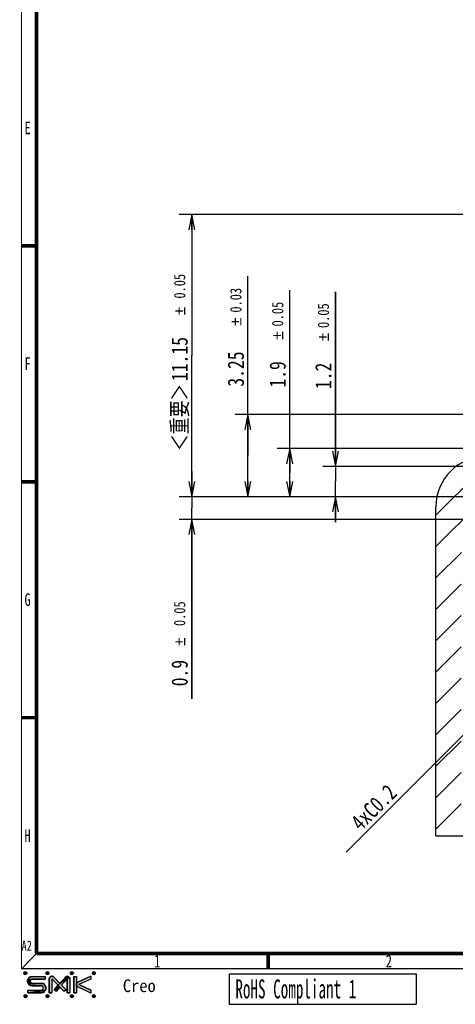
# Model space of a CAD drawing. Header units: millimetres. Extents: x 11 to 601, y 29 to 435.
# Tile 1 of 10: x 28 to 114, y 32 to 227. Entities that reach past the tile are written whole.
import ezdxf
from ezdxf.enums import TextEntityAlignment as Align

# ---------------------------------------------------------------- set-up
doc = ezdxf.new("R2010")
doc.units = ezdxf.units.MM
doc.header["$LTSCALE"] = 32.67
doc.layers.get('0').update_dxf_attribs({"linetype": 'CONTINUOUS'})
doc.styles.get("Standard").update_dxf_attribs({"font": 'txt', "width": 0.8})
doc.styles.add('TEXTSTYLE_14', font='gdt')
doc.styles.add('TEXTSTYLE_2', font='txt', dxfattribs={"width": 0.714})
doc.styles.add('TEXTSTYLE_21', font='txt', dxfattribs={"width": 0.5862})
doc.styles.add('TEXTSTYLE_4', font='txt', dxfattribs={"width": 0.75})
doc.styles.add('TEXTSTYLE_6', font='txt', dxfattribs={"width": 0.959143})
doc.dimstyles.new('DIMSTYLE_13', dxfattribs={"dimtxt": 3.2, "dimasz": 3, "dimexe": 2.5, "dimexo": 0.5, "dimgap": 0.8, "dimtad": 1, "dimdec": 3, "dimlfac": 0.2, "dimdsep": 46, "dimtxsty": 'STANDARD', "dimblk": 'OPEN', "dimblk1": 'OPEN', "dimblk2": 'OPEN', "dimcen": 0.09, "dimadec": 3, "dimazin": 2, "dimtol": 1, "dimtp": 0.03, "dimtm": 0.03, "dimtfac": 1, "dimtdec": 3, "dimtofl": 0, "dimtmove": 0, "dimatfit": 3, "dimldrblk": 'OPEN', "dimfxl": 1, "dimtolj": 1, "dimarcsym": 0})
doc.dimstyles.new('DIMSTYLE_8', dxfattribs={"dimtxt": 3.2, "dimasz": 3, "dimexe": 2.5, "dimexo": 0.5, "dimgap": 0.8, "dimtad": 1, "dimdec": 3, "dimlfac": 0.2, "dimdsep": 46, "dimtxsty": 'STANDARD', "dimblk": 'OPEN', "dimblk1": 'OPEN', "dimblk2": 'OPEN', "dimcen": 0.09, "dimadec": 3, "dimazin": 2, "dimtol": 1, "dimtp": 0.05, "dimtm": 0.05, "dimtfac": 1, "dimtdec": 3, "dimtofl": 0, "dimtmove": 0, "dimatfit": 3, "dimldrblk": 'OPEN', "dimfxl": 1, "dimtolj": 1, "dimarcsym": 0})
doc.dimstyles.get("Standard").update_dxf_attribs({"dimtxt": 3.2, "dimasz": 3, "dimexe": 2.5, "dimexo": 0.5, "dimtad": 1, "dimdec": 3, "dimdsep": 46, "dimtxsty": 'STANDARD', "dimblk": 'OPEN', "dimblk1": 'OPEN', "dimblk2": 'OPEN', "dimcen": 0.09, "dimadec": 3, "dimazin": 2, "dimtol": 1, "dimtp": 0.001, "dimtm": 0.001, "dimtfac": 1, "dimtdec": 3, "dimtofl": 0, "dimtmove": 0, "dimatfit": 3, "dimldrblk": 'OPEN', "dimfxl": 1, "dimtolj": 1, "dimarcsym": 0})

# ---------------------------------------------------------------- blocks, each defined once
blk = doc.blocks.new('SMK_LOGO2_BL0', base_point=(35.53, 35.85))
at = {"linetype": 'CONTINUOUS'}
for points in [[(29.04, 38.12), (29.04, 38.08), (29.03, 38.04), (29.01, 38), (28.99, 37.96), (28.97, 37.93), (28.94, 37.9), (28.9, 37.88), (28.86, 37.86), (28.82, 37.85), (28.78, 37.84), (28.74, 37.84), (28.7, 37.85), (28.66, 37.86), (28.62, 37.88), (28.59, 37.9), (28.56, 37.93), (28.53, 37.96), (28.51, 38), (28.49, 38.04), (28.48, 38.08), (28.48, 38.12), (28.48, 38.16), (28.49, 38.2), (28.51, 38.24), (28.53, 38.28), (28.56, 38.31), (28.59, 38.34), (28.62, 38.36), (28.66, 38.38), (28.7, 38.4), (28.74, 38.4), (28.78, 38.4), (28.82, 38.4), (28.86, 38.38), (28.9, 38.36), (28.94, 38.34), (28.97, 38.31), (28.99, 38.28), (29.01, 38.24), (29.03, 38.2), (29.04, 38.16)], [(30.02, 37.45), (30.14, 37.46), (32.69, 37.46), (32.69, 36.95), (30.14, 36.95), (30.08, 36.95), (29.29, 36.89), (29.34, 37), (29.41, 37.1), (29.49, 37.19), (29.58, 37.27), (29.68, 37.34), (29.79, 37.39), (29.9, 37.43)], [(33.45, 38.12), (33.45, 38.08), (33.44, 38.04), (33.43, 38), (33.4, 37.96), (33.38, 37.93), (33.35, 37.9), (33.31, 37.88), (33.27, 37.86), (33.23, 37.85), (33.19, 37.84), (33.15, 37.84), (33.11, 37.85), (33.07, 37.86), (33.03, 37.88), (33, 37.9), (32.97, 37.93), (32.94, 37.96), (32.92, 38), (32.9, 38.04), (32.9, 38.08), (32.89, 38.12), (32.9, 38.16), (32.9, 38.2), (32.92, 38.24), (32.94, 38.28), (32.97, 38.31), (33, 38.34), (33.03, 38.36), (33.07, 38.38), (33.11, 38.4), (33.15, 38.4), (33.19, 38.4), (33.23, 38.4), (33.27, 38.38), (33.31, 38.36), (33.35, 38.34), (33.38, 38.31), (33.4, 38.28), (33.43, 38.24), (33.44, 38.2), (33.45, 38.16)], [(34.04, 37.51), (34.1, 37.5), (34.16, 37.49), (34.22, 37.47), (34.28, 37.44), (34.33, 37.4), (34.38, 37.36), (35.6, 36.11), (35.26, 35.73), (34.01, 37), (34.01, 34.25), (33.5, 34.25), (33.5, 37), (33.51, 37.06), (33.52, 37.13), (33.54, 37.19), (33.57, 37.24), (33.6, 37.3), (33.64, 37.35), (33.69, 37.39), (33.74, 37.43), (33.79, 37.46), (33.85, 37.48), (33.91, 37.5), (33.98, 37.51)], [(37.58, 37.06), (37.58, 37), (37.58, 34.25), (37.07, 34.25), (37.07, 37), (35.96, 35.74), (36.83, 34.86), (36.46, 34.5), (35.62, 35.36), (35.26, 35.73), (35.6, 36.11), (37.46, 37.34), (37.49, 37.29), (37.53, 37.24), (37.55, 37.18), (37.57, 37.12)], [(37.07, 37.51), (37.14, 37.51), (37.2, 37.5), (37.26, 37.48), (37.31, 37.45), (37.36, 37.42), (37.41, 37.38), (37.46, 37.34), (35.6, 36.11), (36.69, 37.34), (36.74, 37.38), (36.78, 37.42), (36.84, 37.45), (36.89, 37.48), (36.95, 37.5), (37.01, 37.51)], [(37.93, 38.4), (37.97, 38.4), (38.01, 38.4), (38.05, 38.4), (38.09, 38.38), (38.13, 38.36), (38.17, 38.34), (38.2, 38.31), (38.22, 38.28), (38.24, 38.24), (38.26, 38.2), (38.27, 38.16), (38.27, 38.12), (38.27, 38.08), (38.26, 38.04), (38.24, 38), (38.22, 37.96), (38.2, 37.93), (38.17, 37.9), (38.13, 37.88), (38.09, 37.86), (38.05, 37.85), (38.01, 37.84), (37.97, 37.84), (37.93, 37.85), (37.89, 37.86), (37.85, 37.88), (37.82, 37.9), (37.79, 37.93), (37.76, 37.96), (37.74, 38), (37.72, 38.04), (37.71, 38.08), (37.71, 38.12), (37.71, 38.16), (37.72, 38.2), (37.74, 38.24), (37.76, 38.28), (37.79, 38.31), (37.82, 38.34), (37.85, 38.36), (37.89, 38.38)], [(38.88, 34.25), (38.37, 34.25), (38.37, 37.46), (38.88, 37.46), (38.88, 35.88)], [(38.88, 35.88), (38.89, 35.92), (38.89, 35.97), (38.9, 36.01), (38.92, 36.05), (38.93, 36.09), (38.95, 36.13), (38.98, 36.17), (39.01, 36.21), (39.04, 36.24), (39.07, 36.27), (39.1, 36.3), (39.14, 36.32), (39.18, 36.34), (41.74, 37.51), (41.74, 36.95), (39.39, 35.88), (41.74, 34.76), (41.74, 34.19), (39.18, 35.42), (39.14, 35.44), (39.1, 35.46), (39.06, 35.49), (39.03, 35.52), (39, 35.55), (38.98, 35.59), (38.95, 35.62), (38.93, 35.66), (38.91, 35.7), (38.9, 35.75), (38.89, 35.79), (38.89, 35.83)], [(42.27, 38.37), (42.31, 38.38), (42.35, 38.38), (42.38, 38.37), (42.42, 38.36), (42.45, 38.34), (42.49, 38.32), (42.51, 38.3), (42.54, 38.27), (42.56, 38.23), (42.57, 38.2), (42.58, 38.16), (42.58, 38.12), (42.58, 38.08), (42.57, 38.05), (42.56, 38.01), (42.54, 37.98), (42.51, 37.95), (42.49, 37.92), (42.45, 37.9), (42.42, 37.88), (42.38, 37.87), (42.35, 37.87), (42.31, 37.87), (42.27, 37.87), (42.23, 37.88), (42.2, 37.9), (42.17, 37.92), (42.14, 37.95), (42.12, 37.98), (42.1, 38.01), (42.08, 38.05), (42.07, 38.08), (42.07, 38.12), (42.07, 38.16), (42.08, 38.2), (42.1, 38.23), (42.12, 38.27), (42.14, 38.3), (42.17, 38.32), (42.2, 38.34), (42.23, 38.36)], [(29.76, 36.7), (29.74, 36.65), (29.22, 36.54), (29.23, 36.66), (29.78, 36.75)], [(29.73, 36.59), (29.73, 36.54), (29.23, 36.42), (29.22, 36.54), (29.74, 36.65)], [(29.81, 36.79), (29.78, 36.75), (29.23, 36.66), (29.25, 36.78), (29.89, 36.86), (29.85, 36.83)], [(29.74, 36.44), (29.76, 36.38), (29.25, 36.3), (29.23, 36.42), (29.73, 36.54), (29.73, 36.49)], [(29.93, 36.89), (29.89, 36.86), (29.25, 36.78), (29.29, 36.89), (30.08, 36.95), (30.03, 36.94), (29.98, 36.92)], [(29.78, 36.34), (29.81, 36.29), (29.29, 36.19), (29.25, 36.3), (29.76, 36.38)], [(32.37, 36.01), (32.47, 35.94), (32.56, 35.86), (32.65, 35.76), (32.71, 35.66), (32.77, 35.55), (32.81, 35.43), (32.83, 35.31), (32.84, 35.19), (32.83, 35.07), (32.81, 34.95), (32.77, 34.83), (32.71, 34.72), (29.27, 34.25), (29.27, 34.77), (31.9, 34.77), (31.95, 34.78), (32.01, 34.79), (32.06, 34.8), (32.11, 34.83), (32.16, 34.86), (32.2, 34.9), (32.24, 34.94), (32.27, 34.98), (32.29, 35.03), (32.31, 35.09), (32.32, 35.14), (32.32, 35.2), (32.32, 35.25), (32.31, 35.31), (32.29, 35.36), (32.27, 35.41), (32.24, 35.46), (32.2, 35.5), (32.16, 35.54), (32.11, 35.57), (32.06, 35.59), (32.01, 35.61), (31.95, 35.62), (31.9, 35.62), (30.14, 35.62), (30.02, 35.63), (29.9, 35.65), (29.79, 35.69), (29.68, 35.75), (29.58, 35.81), (29.49, 35.89), (29.41, 35.98), (32.26, 36.06)], [(29.89, 36.22), (29.93, 36.19), (29.34, 36.08), (29.29, 36.19), (29.81, 36.29), (29.85, 36.25)], [(32.14, 36.1), (32.26, 36.06), (29.41, 35.98), (29.34, 36.08), (29.93, 36.19), (29.98, 36.16), (30.03, 36.15), (30.08, 36.14), (30.14, 36.13), (31.9, 36.13), (32.02, 36.12)], [(29.09, 33.58), (29.09, 33.54), (29.08, 33.5), (29.06, 33.46), (29.04, 33.42), (29.02, 33.39), (28.99, 33.36), (28.95, 33.34), (28.91, 33.32), (28.87, 33.31), (28.83, 33.3), (28.79, 33.3), (28.75, 33.31), (28.71, 33.32), (28.67, 33.34), (28.64, 33.36), (28.61, 33.39), (28.58, 33.42), (28.56, 33.46), (28.54, 33.5), (28.53, 33.54), (28.53, 33.58), (28.53, 33.62), (28.54, 33.67), (28.56, 33.7), (28.58, 33.74), (28.61, 33.77), (28.64, 33.8), (28.67, 33.83), (28.71, 33.84), (28.75, 33.86), (28.79, 33.86), (28.83, 33.86), (28.87, 33.86), (28.91, 33.84), (28.95, 33.83), (28.99, 33.8), (29.02, 33.77), (29.04, 33.74), (29.06, 33.7), (29.08, 33.67), (29.09, 33.62)], [(32.02, 34.25), (31.9, 34.25), (29.27, 34.25), (32.71, 34.72), (32.65, 34.62), (32.56, 34.52), (32.47, 34.44), (32.37, 34.37), (32.26, 34.32), (32.14, 34.28)], [(33.11, 33.86), (33.15, 33.86), (33.19, 33.86), (33.23, 33.86), (33.27, 33.84), (33.31, 33.83), (33.35, 33.8), (33.38, 33.77), (33.4, 33.74), (33.43, 33.7), (33.44, 33.67), (33.45, 33.62), (33.45, 33.58), (33.45, 33.54), (33.44, 33.5), (33.43, 33.46), (33.4, 33.42), (33.38, 33.39), (33.35, 33.36), (33.31, 33.34), (33.27, 33.32), (33.23, 33.31), (33.19, 33.3), (33.15, 33.3), (33.11, 33.31), (33.07, 33.32), (33.03, 33.34), (33, 33.36), (32.97, 33.39), (32.94, 33.42), (32.92, 33.46), (32.9, 33.5), (32.9, 33.54), (32.89, 33.58), (32.9, 33.62), (32.9, 33.67), (32.92, 33.7), (32.94, 33.74), (32.97, 33.77), (33, 33.8), (33.03, 33.83), (33.07, 33.84)], [(37.93, 33.86), (37.97, 33.86), (38.01, 33.86), (38.05, 33.86), (38.09, 33.84), (38.13, 33.83), (38.17, 33.8), (38.2, 33.77), (38.22, 33.74), (38.24, 33.7), (38.26, 33.67), (38.27, 33.62), (38.27, 33.58), (38.27, 33.54), (38.26, 33.5), (38.24, 33.46), (38.22, 33.42), (38.2, 33.39), (38.17, 33.36), (38.13, 33.34), (38.09, 33.32), (38.05, 33.31), (38.01, 33.3), (37.97, 33.3), (37.93, 33.31), (37.89, 33.32), (37.85, 33.34), (37.82, 33.36), (37.79, 33.39), (37.76, 33.42), (37.74, 33.46), (37.72, 33.5), (37.71, 33.54), (37.71, 33.58), (37.71, 33.62), (37.72, 33.67), (37.74, 33.7), (37.76, 33.74), (37.79, 33.77), (37.82, 33.8), (37.85, 33.83), (37.89, 33.84)], [(42.27, 33.83), (42.31, 33.84), (42.35, 33.84), (42.38, 33.83), (42.42, 33.82), (42.45, 33.8), (42.49, 33.78), (42.51, 33.76), (42.54, 33.73), (42.56, 33.69), (42.57, 33.66), (42.58, 33.62), (42.58, 33.58), (42.58, 33.54), (42.57, 33.51), (42.56, 33.47), (42.54, 33.44), (42.51, 33.41), (42.49, 33.38), (42.45, 33.36), (42.42, 33.35), (42.38, 33.33), (42.35, 33.33), (42.31, 33.33), (42.27, 33.33), (42.23, 33.35), (42.2, 33.36), (42.17, 33.38), (42.14, 33.41), (42.12, 33.44), (42.1, 33.47), (42.08, 33.51), (42.07, 33.54), (42.07, 33.58), (42.07, 33.62), (42.08, 33.66), (42.1, 33.69), (42.12, 33.73), (42.14, 33.76), (42.17, 33.78), (42.2, 33.8), (42.23, 33.82)]]:
    blk.add_hatch(color=7, dxfattribs=at).paths.add_polyline_path(points)
at = {"color": 7, "linetype": 'CONTINUOUS'}
for p, q in [((30.14, 37.46), (32.69, 37.46)), ((32.69, 37.46), (32.69, 36.95)), ((33.5, 37), (33.5, 34.25)), ((34.01, 37), (34.01, 34.25)), ((35.26, 35.73), (34.01, 37)), ((34.38, 37.36), (35.6, 36.11)), ((35.6, 36.11), (36.69, 37.34)), ((35.96, 35.74), (37.07, 37)), ((37.07, 37), (37.07, 34.25)), ((37.58, 37), (37.58, 34.25)), ((38.37, 37.46), (38.37, 34.25)), ((38.37, 37.46), (38.88, 37.46)), ((38.88, 37.46), (38.88, 35.88)), ((41.74, 37.51), (39.18, 36.34)), ((41.74, 37.51), (41.74, 36.95)), ((30.14, 36.95), (32.69, 36.95)), ((30.14, 36.13), (31.9, 36.13)), ((30.14, 35.62), (31.9, 35.62)), ((34.49, 34.86), (35.26, 35.73)), ((35.62, 35.36), (34.85, 34.5)), ((35.62, 35.36), (36.46, 34.5)), ((36.83, 34.86), (35.96, 35.74)), ((38.88, 35.88), (38.88, 34.25)), ((41.74, 34.19), (39.18, 35.42)), ((41.74, 36.95), (39.39, 35.88)), ((41.74, 34.76), (39.39, 35.88)), ((29.27, 34.77), (31.9, 34.77)), ((29.27, 34.77), (29.27, 34.25)), ((29.27, 34.25), (31.9, 34.25)), ((33.5, 34.25), (34.01, 34.25)), ((34.85, 34.5), (34.49, 34.86)), ((36.83, 34.86), (36.46, 34.5)), ((37.07, 34.25), (37.58, 34.25)), ((38.37, 34.25), (38.88, 34.25)), ((41.74, 34.76), (41.74, 34.19))]:
    blk.add_line(p, q, dxfattribs=at)
for points in [[(29.04, 38.12), (29.04, 38.08), (29.03, 38.04), (29.01, 38), (28.99, 37.96), (28.97, 37.93), (28.94, 37.9), (28.9, 37.88), (28.86, 37.86), (28.82, 37.85), (28.78, 37.84), (28.74, 37.84), (28.7, 37.85), (28.66, 37.86), (28.62, 37.88), (28.59, 37.9), (28.56, 37.93), (28.53, 37.96), (28.51, 38), (28.49, 38.04), (28.48, 38.08), (28.48, 38.12), (28.48, 38.16), (28.49, 38.2), (28.51, 38.24), (28.53, 38.28), (28.56, 38.31), (28.59, 38.34), (28.62, 38.36), (28.66, 38.38), (28.7, 38.4), (28.74, 38.4), (28.78, 38.4), (28.82, 38.4), (28.86, 38.38), (28.9, 38.36), (28.94, 38.34), (28.97, 38.31), (28.99, 38.28), (29.01, 38.24), (29.03, 38.2), (29.04, 38.16), (29.04, 38.12)], [(30.02, 37.45), (30.14, 37.46), (32.69, 37.46), (32.69, 36.95), (30.14, 36.95), (30.08, 36.95), (29.29, 36.89), (29.34, 37), (29.41, 37.1), (29.49, 37.19), (29.58, 37.27), (29.68, 37.34), (29.79, 37.39), (29.9, 37.43), (30.02, 37.45)], [(33.45, 38.12), (33.45, 38.08), (33.44, 38.04), (33.43, 38), (33.4, 37.96), (33.38, 37.93), (33.35, 37.9), (33.31, 37.88), (33.27, 37.86), (33.23, 37.85), (33.19, 37.84), (33.15, 37.84), (33.11, 37.85), (33.07, 37.86), (33.03, 37.88), (33, 37.9), (32.97, 37.93), (32.94, 37.96), (32.92, 38), (32.9, 38.04), (32.9, 38.08), (32.89, 38.12), (32.9, 38.16), (32.9, 38.2), (32.92, 38.24), (32.94, 38.28), (32.97, 38.31), (33, 38.34), (33.03, 38.36), (33.07, 38.38), (33.11, 38.4), (33.15, 38.4), (33.19, 38.4), (33.23, 38.4), (33.27, 38.38), (33.31, 38.36), (33.35, 38.34), (33.38, 38.31), (33.4, 38.28), (33.43, 38.24), (33.44, 38.2), (33.45, 38.16), (33.45, 38.12)], [(34.04, 37.51), (34.1, 37.5), (34.16, 37.49), (34.22, 37.47), (34.28, 37.44), (34.33, 37.4), (34.38, 37.36), (35.6, 36.11), (35.26, 35.73), (34.01, 37), (34.01, 34.25), (33.5, 34.25), (33.5, 37), (33.51, 37.06), (33.52, 37.13), (33.54, 37.19), (33.57, 37.24), (33.6, 37.3), (33.64, 37.35), (33.69, 37.39), (33.74, 37.43), (33.79, 37.46), (33.85, 37.48), (33.91, 37.5), (33.98, 37.51), (34.04, 37.51)], [(37.58, 37.06), (37.58, 37), (37.58, 34.25), (37.07, 34.25), (37.07, 37), (35.96, 35.74), (36.83, 34.86), (36.46, 34.5), (35.62, 35.36), (35.26, 35.73), (35.6, 36.11), (37.46, 37.34), (37.49, 37.29), (37.53, 37.24), (37.55, 37.18), (37.57, 37.12), (37.58, 37.06)], [(37.07, 37.51), (37.14, 37.51), (37.2, 37.5), (37.26, 37.48), (37.31, 37.45), (37.36, 37.42), (37.41, 37.38), (37.46, 37.34), (35.6, 36.11), (36.69, 37.34), (36.74, 37.38), (36.78, 37.42), (36.84, 37.45), (36.89, 37.48), (36.95, 37.5), (37.01, 37.51), (37.07, 37.51)], [(37.93, 38.4), (37.97, 38.4), (38.01, 38.4), (38.05, 38.4), (38.09, 38.38), (38.13, 38.36), (38.17, 38.34), (38.2, 38.31), (38.22, 38.28), (38.24, 38.24), (38.26, 38.2), (38.27, 38.16), (38.27, 38.12), (38.27, 38.08), (38.26, 38.04), (38.24, 38), (38.22, 37.96), (38.2, 37.93), (38.17, 37.9), (38.13, 37.88), (38.09, 37.86), (38.05, 37.85), (38.01, 37.84), (37.97, 37.84), (37.93, 37.85), (37.89, 37.86), (37.85, 37.88), (37.82, 37.9), (37.79, 37.93), (37.76, 37.96), (37.74, 38), (37.72, 38.04), (37.71, 38.08), (37.71, 38.12), (37.71, 38.16), (37.72, 38.2), (37.74, 38.24), (37.76, 38.28), (37.79, 38.31), (37.82, 38.34), (37.85, 38.36), (37.89, 38.38), (37.93, 38.4)], [(38.88, 34.25), (38.37, 34.25), (38.37, 37.46), (38.88, 37.46), (38.88, 35.88), (38.88, 34.25)], [(38.88, 35.88), (38.89, 35.92), (38.89, 35.97), (38.9, 36.01), (38.92, 36.05), (38.93, 36.09), (38.95, 36.13), (38.98, 36.17), (39.01, 36.21), (39.04, 36.24), (39.07, 36.27), (39.1, 36.3), (39.14, 36.32), (39.18, 36.34), (41.74, 37.51), (41.74, 36.95), (39.39, 35.88), (41.74, 34.76), (41.74, 34.19), (39.18, 35.42), (39.14, 35.44), (39.1, 35.46), (39.06, 35.49), (39.03, 35.52), (39, 35.55), (38.98, 35.59), (38.95, 35.62), (38.93, 35.66), (38.91, 35.7), (38.9, 35.75), (38.89, 35.79), (38.89, 35.83), (38.88, 35.88)], [(42.27, 38.37), (42.31, 38.38), (42.35, 38.38), (42.38, 38.37), (42.42, 38.36), (42.45, 38.34), (42.49, 38.32), (42.51, 38.3), (42.54, 38.27), (42.56, 38.23), (42.57, 38.2), (42.58, 38.16), (42.58, 38.12), (42.58, 38.08), (42.57, 38.05), (42.56, 38.01), (42.54, 37.98), (42.51, 37.95), (42.49, 37.92), (42.45, 37.9), (42.42, 37.88), (42.38, 37.87), (42.35, 37.87), (42.31, 37.87), (42.27, 37.87), (42.23, 37.88), (42.2, 37.9), (42.17, 37.92), (42.14, 37.95), (42.12, 37.98), (42.1, 38.01), (42.08, 38.05), (42.07, 38.08), (42.07, 38.12), (42.07, 38.16), (42.08, 38.2), (42.1, 38.23), (42.12, 38.27), (42.14, 38.3), (42.17, 38.32), (42.2, 38.34), (42.23, 38.36), (42.27, 38.37)], [(29.76, 36.7), (29.74, 36.65), (29.22, 36.54), (29.23, 36.66), (29.78, 36.75), (29.76, 36.7)], [(29.73, 36.59), (29.73, 36.54), (29.23, 36.42), (29.22, 36.54), (29.74, 36.65), (29.73, 36.59)], [(29.81, 36.79), (29.78, 36.75), (29.23, 36.66), (29.25, 36.78), (29.89, 36.86), (29.85, 36.83), (29.81, 36.79)], [(29.74, 36.44), (29.76, 36.38), (29.25, 36.3), (29.23, 36.42), (29.73, 36.54), (29.73, 36.49), (29.74, 36.44)], [(29.93, 36.89), (29.89, 36.86), (29.25, 36.78), (29.29, 36.89), (30.08, 36.95), (30.03, 36.94), (29.98, 36.92), (29.93, 36.89)], [(29.78, 36.34), (29.81, 36.29), (29.29, 36.19), (29.25, 36.3), (29.76, 36.38), (29.78, 36.34)], [(32.37, 36.01), (32.47, 35.94), (32.56, 35.86), (32.65, 35.76), (32.71, 35.66), (32.77, 35.55), (32.81, 35.43), (32.83, 35.31), (32.84, 35.19), (32.83, 35.07), (32.81, 34.95), (32.77, 34.83), (32.71, 34.72), (29.27, 34.25), (29.27, 34.77), (31.9, 34.77), (31.95, 34.78), (32.01, 34.79), (32.06, 34.8), (32.11, 34.83), (32.16, 34.86), (32.2, 34.9), (32.24, 34.94), (32.27, 34.98), (32.29, 35.03), (32.31, 35.09), (32.32, 35.14), (32.32, 35.2), (32.32, 35.25), (32.31, 35.31), (32.29, 35.36), (32.27, 35.41), (32.24, 35.46), (32.2, 35.5), (32.16, 35.54), (32.11, 35.57), (32.06, 35.59), (32.01, 35.61), (31.95, 35.62), (31.9, 35.62), (30.14, 35.62), (30.02, 35.63), (29.9, 35.65), (29.79, 35.69), (29.68, 35.75), (29.58, 35.81), (29.49, 35.89), (29.41, 35.98), (32.26, 36.06), (32.37, 36.01)], [(29.89, 36.22), (29.93, 36.19), (29.34, 36.08), (29.29, 36.19), (29.81, 36.29), (29.85, 36.25), (29.89, 36.22)], [(32.14, 36.1), (32.26, 36.06), (29.41, 35.98), (29.34, 36.08), (29.93, 36.19), (29.98, 36.16), (30.03, 36.15), (30.08, 36.14), (30.14, 36.13), (31.9, 36.13), (32.02, 36.12), (32.14, 36.1)], [(29.09, 33.58), (29.09, 33.54), (29.08, 33.5), (29.06, 33.46), (29.04, 33.42), (29.02, 33.39), (28.99, 33.36), (28.95, 33.34), (28.91, 33.32), (28.87, 33.31), (28.83, 33.3), (28.79, 33.3), (28.75, 33.31), (28.71, 33.32), (28.67, 33.34), (28.64, 33.36), (28.61, 33.39), (28.58, 33.42), (28.56, 33.46), (28.54, 33.5), (28.53, 33.54), (28.53, 33.58), (28.53, 33.62), (28.54, 33.67), (28.56, 33.7), (28.58, 33.74), (28.61, 33.77), (28.64, 33.8), (28.67, 33.83), (28.71, 33.84), (28.75, 33.86), (28.79, 33.86), (28.83, 33.86), (28.87, 33.86), (28.91, 33.84), (28.95, 33.83), (28.99, 33.8), (29.02, 33.77), (29.04, 33.74), (29.06, 33.7), (29.08, 33.67), (29.09, 33.62), (29.09, 33.58)], [(32.02, 34.25), (31.9, 34.25), (29.27, 34.25), (32.71, 34.72), (32.65, 34.62), (32.56, 34.52), (32.47, 34.44), (32.37, 34.37), (32.26, 34.32), (32.14, 34.28), (32.02, 34.25)], [(33.11, 33.86), (33.15, 33.86), (33.19, 33.86), (33.23, 33.86), (33.27, 33.84), (33.31, 33.83), (33.35, 33.8), (33.38, 33.77), (33.4, 33.74), (33.43, 33.7), (33.44, 33.67), (33.45, 33.62), (33.45, 33.58), (33.45, 33.54), (33.44, 33.5), (33.43, 33.46), (33.4, 33.42), (33.38, 33.39), (33.35, 33.36), (33.31, 33.34), (33.27, 33.32), (33.23, 33.31), (33.19, 33.3), (33.15, 33.3), (33.11, 33.31), (33.07, 33.32), (33.03, 33.34), (33, 33.36), (32.97, 33.39), (32.94, 33.42), (32.92, 33.46), (32.9, 33.5), (32.9, 33.54), (32.89, 33.58), (32.9, 33.62), (32.9, 33.67), (32.92, 33.7), (32.94, 33.74), (32.97, 33.77), (33, 33.8), (33.03, 33.83), (33.07, 33.84), (33.11, 33.86)], [(37.93, 33.86), (37.97, 33.86), (38.01, 33.86), (38.05, 33.86), (38.09, 33.84), (38.13, 33.83), (38.17, 33.8), (38.2, 33.77), (38.22, 33.74), (38.24, 33.7), (38.26, 33.67), (38.27, 33.62), (38.27, 33.58), (38.27, 33.54), (38.26, 33.5), (38.24, 33.46), (38.22, 33.42), (38.2, 33.39), (38.17, 33.36), (38.13, 33.34), (38.09, 33.32), (38.05, 33.31), (38.01, 33.3), (37.97, 33.3), (37.93, 33.31), (37.89, 33.32), (37.85, 33.34), (37.82, 33.36), (37.79, 33.39), (37.76, 33.42), (37.74, 33.46), (37.72, 33.5), (37.71, 33.54), (37.71, 33.58), (37.71, 33.62), (37.72, 33.67), (37.74, 33.7), (37.76, 33.74), (37.79, 33.77), (37.82, 33.8), (37.85, 33.83), (37.89, 33.84), (37.93, 33.86)], [(42.27, 33.83), (42.31, 33.84), (42.35, 33.84), (42.38, 33.83), (42.42, 33.82), (42.45, 33.8), (42.49, 33.78), (42.51, 33.76), (42.54, 33.73), (42.56, 33.69), (42.57, 33.66), (42.58, 33.62), (42.58, 33.58), (42.58, 33.54), (42.57, 33.51), (42.56, 33.47), (42.54, 33.44), (42.51, 33.41), (42.49, 33.38), (42.45, 33.36), (42.42, 33.35), (42.38, 33.33), (42.35, 33.33), (42.31, 33.33), (42.27, 33.33), (42.23, 33.35), (42.2, 33.36), (42.17, 33.38), (42.14, 33.41), (42.12, 33.44), (42.1, 33.47), (42.08, 33.51), (42.07, 33.54), (42.07, 33.58), (42.07, 33.62), (42.08, 33.66), (42.1, 33.69), (42.12, 33.73), (42.14, 33.76), (42.17, 33.78), (42.2, 33.8), (42.23, 33.82), (42.27, 33.83)]]:
    blk.add_lwpolyline(points, dxfattribs=at)
for centre, radius, start, end in [((28.76, 38.12), 0.281, 0, 359.9997), ((30.14, 36.54), 0.918, 90, 270), ((33.17, 38.12), 0.281, 0, 359.9997), ((34.01, 37), 0.51, 44.4093, 180), ((37.07, 37), 0.51, 0, 138.3664), ((37.99, 38.12), 0.281, 0, 359.9997), ((42.33, 38.12), 0.255, 0, 359.9997), ((30.14, 36.54), 0.408, 90, 270), ((31.9, 35.19), 0.944, 270, 90), ((31.9, 35.2), 0.426, 270, 90), ((39.39, 35.88), 0.51, 114.5446, 180), ((39.39, 35.88), 0.51, 180, 244.5187), ((28.81, 33.58), 0.281, 0, 359.9997), ((33.17, 33.58), 0.281, 0, 359.9997), ((37.99, 33.58), 0.281, 0, 359.9997), ((42.33, 33.58), 0.255, 0, 359.9997)]:
    blk.add_arc(centre, radius, start, end, dxfattribs=at)
blk.add_solid([(34.49, 34.86), (35.26, 35.73), (34.85, 34.5), (35.62, 35.36)], dxfattribs=at)
blk = doc.blocks.new('_OPEN')
at = {"color": 0, "linetype": 'BYBLOCK'}
for p, q in [((0, 0), (-1, 0.2)), ((-1, -0.2), (0, 0)), ((-1, 0), (0, 0))]:
    blk.add_line(p, q, dxfattribs=at)
blk = doc.blocks.new('*D12')
at = {"color": 7, "linetype": 'CONTINUOUS'}
for p, q in [((61.7, 132.3), (61.7, 137.3)), ((61.7, 137.3), (61.7, 130.05)), ((142.03, 132.3), (59.2, 132.3)), ((61.7, 92.37), (61.7, 130.05)), ((122.03, 127.8), (59.2, 127.8)), ((61.7, 127.8), (61.7, 92.37))]:
    blk.add_line(p, q, dxfattribs=at)
at = {"color": 7, "linetype": 'CONTINUOUS', "xscale": 3, "yscale": 3, "zscale": 3}
for p, rotation in [((61.7, 132.3), 270), ((61.7, 127.8), 90)]:
    blk.add_blockref('_OPEN', p, dxfattribs=dict(at, rotation=rotation))
at = {"color": 7, "linetype": 'CONTINUOUS', "width": 0.8}
for s, height, p in [('0.05', 2.24, (60.42, 111.62)), ('0.9', 3.2, (60.9, 100.05))]:
    blk.add_text(s, height=height, rotation=90, dxfattribs=at).set_placement(p, align=Align.RIGHT)
at = {"color": 7, "linetype": 'CONTINUOUS', "style": 'TEXTSTYLE_14'}
blk.add_text('`', height=2.24, rotation=90, dxfattribs=at).set_placement((60.42, 104.46), align=Align.RIGHT)
blk = doc.blocks.new('*D13')
at = {"color": 7, "linetype": 'CONTINUOUS'}
for p, q in [((153.78, 188.05), (59.2, 188.05)), ((61.7, 188.05), (61.7, 160.18)), ((61.7, 132.3), (61.7, 160.18)), ((142.03, 132.3), (59.2, 132.3))]:
    blk.add_line(p, q, dxfattribs=at)
at = {"color": 7, "linetype": 'CONTINUOUS', "xscale": 3, "yscale": 3, "zscale": 3}
for p, rotation in [((61.7, 188.05), 90), ((61.7, 132.3), 270)]:
    blk.add_blockref('_OPEN', p, dxfattribs=dict(at, rotation=rotation))
at = {"color": 7, "linetype": 'CONTINUOUS', "width": 0.8}
for s, height, p in [('0.05', 2.24, (60.42, 173.9)), ('11.15', 3.2, (60.9, 159.51)), ('＜重要＞', 3.2, (60.9, 147.99))]:
    blk.add_text(s, height=height, rotation=90, dxfattribs=at).set_placement(p, align=Align.CENTER)
at = {"color": 7, "linetype": 'CONTINUOUS', "style": 'TEXTSTYLE_14'}
blk.add_text('`', height=2.24, rotation=90, dxfattribs=at).set_placement((60.42, 169.01), align=Align.CENTER)
blk = doc.blocks.new('*D21')
at = {"color": 7, "linetype": 'CONTINUOUS'}
for p, q in [((72.82, 140.43), (72.82, 175.86)), ((156.28, 148.55), (70.32, 148.55)), ((72.82, 148.55), (72.82, 140.43)), ((72.82, 132.3), (72.82, 140.43)), ((142.03, 132.3), (70.32, 132.3))]:
    blk.add_line(p, q, dxfattribs=at)
at = {"color": 7, "linetype": 'CONTINUOUS', "xscale": 3, "yscale": 3, "zscale": 3}
for p, rotation in [((72.82, 148.55), 90), ((72.82, 132.3), 270)]:
    blk.add_blockref('_OPEN', p, dxfattribs=dict(at, rotation=rotation))
at = {"color": 7, "linetype": 'CONTINUOUS', "width": 0.8}
for s, height, p in [('0.03', 2.24, (71.54, 168.69)), ('3.25', 3.2, (72.02, 154.05))]:
    blk.add_text(s, height=height, rotation=90, dxfattribs=at).set_placement(p)
at = {"color": 7, "linetype": 'CONTINUOUS', "style": 'TEXTSTYLE_14'}
blk.add_text('`', height=2.24, rotation=90, dxfattribs=at).set_placement((71.54, 166.08))
blk = doc.blocks.new('*D22')
at = {"color": 7, "linetype": 'CONTINUOUS'}
for p, q in [((90.14, 138.3), (90.14, 172.82)), ((90.14, 172.82), (90.14, 135.3)), ((156.66, 138.3), (87.64, 138.3)), ((90.14, 127.3), (90.14, 135.3)), ((142.03, 132.3), (87.64, 132.3)), ((90.14, 132.3), (90.14, 127.3))]:
    blk.add_line(p, q, dxfattribs=at)
at = {"color": 7, "linetype": 'CONTINUOUS', "xscale": 3, "yscale": 3, "zscale": 3}
for p, rotation in [((90.14, 138.3), 270), ((90.14, 132.3), 90)]:
    blk.add_blockref('_OPEN', p, dxfattribs=dict(at, rotation=rotation))
at = {"color": 7, "linetype": 'CONTINUOUS', "width": 0.8}
for s, height, p in [('0.05', 2.24, (88.86, 165.65)), ('1.2', 3.2, (89.34, 153.57))]:
    blk.add_text(s, height=height, rotation=90, dxfattribs=at).set_placement(p)
at = {"color": 7, "linetype": 'CONTINUOUS', "style": 'TEXTSTYLE_14'}
blk.add_text('`', height=2.24, rotation=90, dxfattribs=at).set_placement((88.86, 163.04))
blk = doc.blocks.new('*D23')
at = {"color": 7, "linetype": 'CONTINUOUS'}
for p, q in [((81.09, 137.05), (81.09, 173.12)), ((158.28, 141.8), (78.59, 141.8)), ((81.09, 141.8), (81.09, 137.05)), ((81.09, 132.3), (81.09, 137.05)), ((142.03, 132.3), (78.59, 132.3))]:
    blk.add_line(p, q, dxfattribs=at)
at = {"color": 7, "linetype": 'CONTINUOUS', "xscale": 3, "yscale": 3, "zscale": 3}
for p, rotation in [((81.09, 141.8), 90), ((81.09, 132.3), 270)]:
    blk.add_blockref('_OPEN', p, dxfattribs=dict(at, rotation=rotation))
at = {"color": 7, "linetype": 'CONTINUOUS', "width": 0.8}
for s, height, p in [('0.05', 2.24, (79.81, 165.95)), ('1.9', 3.2, (80.29, 153.86))]:
    blk.add_text(s, height=height, rotation=90, dxfattribs=at).set_placement(p)
at = {"color": 7, "linetype": 'CONTINUOUS', "style": 'TEXTSTYLE_14'}
blk.add_text('`', height=2.24, rotation=90, dxfattribs=at).set_placement((79.81, 163.34))
blk = doc.blocks.new('ROHS_NOTE2_BL2', base_point=(87.61, 35.02))
at = {"color": 7, "linetype": 'CONTINUOUS'}
for p, q in [((69.11, 38.02), (106.11, 38.02)), ((69.11, 38.02), (69.11, 32.02)), ((106.11, 38.02), (106.11, 32.02)), ((69.11, 32.02), (106.11, 32.02))]:
    blk.add_line(p, q, dxfattribs=at)
at = {"color": 7, "linetype": 'CONTINUOUS', "style": 'TEXTSTYLE_21', "width": 0.5862}
blk.add_text('RoHS Compliant 1', height=3.75, dxfattribs=at).set_placement((70.34, 33.14))

msp = doc.modelspace()

# ---------------------------------------------------------------- hatches: boundary and pattern name
at = {"linetype": 'CONTINUOUS'}
h = msp.add_hatch(dxfattribs=at)
h.set_pattern_fill('X', scale=4.386515, angle=45, style=0, pattern_type=0)
h.set_pattern_definition([(45, (0, 0), (-3.101735, 3.101735), [])])
edge = h.paths.add_edge_path()
edge.add_line((154.2812, 188.0509), (155.5312, 188.0509))
edge.add_line((155.5312, 188.0509), (156.4463, 186.466))
edge.add_arc((154.2812, 185.216), 2.5, 360, 390, ccw=False)
edge.add_line((156.7812, 148.5509), (156.7812, 185.216))
edge.add_line((156.7812, 148.5509), (159.9062, 148.5509))
edge.add_line((159.9062, 148.5509), (159.9062, 142.5509))
edge.add_line((159.9062, 142.5509), (159.4062, 141.8009))
edge.add_line((158.7812, 141.8009), (159.4062, 141.8009))
edge.add_line((158.7812, 141.8009), (158.7812, 138.5509))
edge.add_line((158.7812, 138.5509), (158.5312, 138.3009))
edge.add_line((157.1562, 138.3009), (158.5312, 138.3009))
edge.add_line((157.1562, 138.3009), (157.1562, 133.6342))
edge.add_arc((156.1562, 133.6342), 1, -36.869898, 0)
edge.add_line((156.9562, 133.0342), (156.4062, 132.3009))
edge.add_line((142.5312, 132.3009), (156.4062, 132.3009))
edge.add_line((142.5312, 132.3009), (142.5312, 127.8009))
edge.add_line((142.5312, 127.8009), (122.5312, 127.8009))
edge.add_arc((122.5312, 120.3009), 7.5, 450, 540, ccw=False)
edge.add_line((115.0312, 65.3009), (115.0312, 120.3009))
edge.add_line((110.0312, 65.3009), (115.0312, 65.3009))
edge.add_line((110.0312, 65.3009), (110.0312, 130.3009))
edge.add_arc((120.0312, 130.3009), 10, 90, 180)
edge.add_line((120.0312, 140.3009), (153.7812, 140.3009))
edge.add_line((153.7812, 140.3009), (153.7812, 187.5509))
edge.add_line((154.2812, 188.0509), (153.7812, 187.5509))
edge = h.paths.add_edge_path()
edge.add_line((189.5312, 188.0509), (190.7812, 188.0509))
edge.add_line((190.7812, 188.0509), (191.2812, 187.5509))
edge.add_line((191.2812, 140.3009), (191.2812, 187.5509))
edge.add_line((191.2812, 140.3009), (225.0312, 140.3009))
edge.add_arc((225.0312, 130.3009), 10, 360, 450, ccw=False)
edge.add_line((235.0312, 65.3009), (235.0312, 130.3009))
edge.add_line((230.0312, 65.3009), (235.0312, 65.3009))
edge.add_line((230.0312, 65.3009), (230.0312, 120.3009))
edge.add_arc((222.5312, 120.3009), 7.5, 0, 90)
edge.add_line((222.5312, 127.8009), (202.5312, 127.8009))
edge.add_line((202.5312, 132.3009), (202.5312, 127.8009))
edge.add_line((188.6562, 132.3009), (202.5312, 132.3009))
edge.add_line((188.1062, 133.0342), (188.6562, 132.3009))
edge.add_arc((188.9062, 133.6342), 1, 540, 576.869898, ccw=False)
edge.add_line((187.9062, 138.3009), (187.9062, 133.6342))
edge.add_line((186.5312, 138.3009), (187.9062, 138.3009))
edge.add_line((186.2812, 138.5509), (186.5312, 138.3009))
edge.add_line((186.2812, 141.8009), (186.2812, 138.5509))
edge.add_line((185.6562, 141.8009), (186.2812, 141.8009))
edge.add_line((185.1562, 142.5509), (185.6562, 141.8009))
edge.add_line((185.1562, 148.5509), (185.1562, 142.5509))
edge.add_line((185.1562, 148.5509), (188.2812, 148.5509))
edge.add_line((188.2812, 148.5509), (188.2812, 185.216))
edge.add_arc((190.7812, 185.216), 2.5, 150, 180)
edge.add_line((189.5312, 188.0509), (188.6161, 186.466))

# ---------------------------------------------------------------- linework, layer by layer
at = {"color": 7, "linetype": 'CONTINUOUS'}
for q in [(110.0312, 130.3009), (235.0312, 65.3009)]:
    msp.add_line((110.0312, 65.3009), q, dxfattribs=at)
for points, const_width in [([(28, 418.0398), (28, 39)], 0.2333), ([(31, 415.0398), (31, 42)], 0.7), ([(28, 181.8899), (31, 181.8899)], 0.7), ([(28, 135.2599), (31, 135.2599)], 0.7), ([(28, 88.6299), (31, 88.6299)], 0.7), ([(28, 39), (31, 42)], 0.2333), ([(31, 42), (580.9997, 42)], 0.7), ([(76.8333, 42), (76.8333, 39)], 0.7), ([(28, 39), (255.9999, 39)], 0.2333)]:
    msp.add_lwpolyline(points, dxfattribs=dict(at, const_width=const_width))
msp.add_arc((120.0312, 130.3009), 10, 90, 180, dxfattribs=at)

# ---------------------------------------------------------------- block references
for name, p in [('SMK_LOGO2_BL0', (35.5312, 35.8525)), ('ROHS_NOTE2_BL2', (87.612, 35.0162))]:
    msp.add_blockref(name, p, dxfattribs=at)

# ---------------------------------------------------------------- texts
at = {"color": 7, "linetype": 'CONTINUOUS', "attachment_point": 1, "line_spacing_factor": 0.9}
for s, insert, char_height, width, style in [('\\Q0.0000015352;E', (28.6075, 206.4549), 2.5, 2.6775, 'TEXTSTYLE_2'), ('\\Q0.0000015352;F', (28.6075, 159.8249), 2.5, 2.6775, 'TEXTSTYLE_2'), ('\\Q0.0000015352;G', (28.6075, 113.195), 2.5, 2.6775, 'TEXTSTYLE_2'), ('\\Q0.0000015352;H', (28.6075, 66.565), 2.5, 2.6775, 'TEXTSTYLE_2'), ('\\Q0.0000015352;A2', (28.0195, 44.5687), 2, 4.5, 'TEXTSTYLE_4'), ('\\Q0.0000015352;1', (54.2742, 41.7498), 2.5, 2.6775, 'TEXTSTYLE_2'), ('\\Q0.0000015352;2', (100.1075, 41.7498), 2.5, 2.6775, 'TEXTSTYLE_2'), ('\\Q0.000002;Creo', (48.0637, 36.8881), 2.5, 14.387145, 'TEXTSTYLE_6')]:
    msp.add_mtext(s, dxfattribs=dict(at, insert=insert, char_height=char_height, width=width, style=style))
at = {"color": 7, "linetype": 'CONTINUOUS', "insert": (100.2729, 75.7254), "char_height": 3.2, "width": 15.36, "attachment_point": 3, "rotation": 45, "line_spacing_factor": 0.9}
msp.add_mtext('4xC0.2', dxfattribs=at)

# ---------------------------------------------------------------- dimensions: what is measured, and where the dimension line sits
at = {"color": 7, "linetype": 'CONTINUOUS'}
dim = msp.add_linear_dim(base=(61.7008, 188.0509), p1=(142.5312, 132.3009), p2=(154.2812, 188.0509), angle=90, text='＜重要＞<>', dimstyle='DIMSTYLE_8', dxfattribs=at)
dim.commit()
dim.dimension.update_dxf_attribs({"geometry": '*D13', "text_midpoint": (61.7008, 160.1759), "dimtype": 160})
for base, p2, angle, dimstyle, picture, middle in [((72.8242, 148.5509), (156.7812, 148.5509), 90, 'DIMSTYLE_13', '*D21', (72.8242, 164.9558)), ((81.0869, 141.8009), (158.7812, 141.8009), 90, 'DIMSTYLE_8', '*D23', (81.0869, 163.49)), ((90.1442, 138.3009), (157.1562, 138.3009), 90, 'DIMSTYLE_8', '*D22', (90.1442, 163.1942)), ((61.7008, 127.8009), (122.5312, 127.8009), 270, 'DIMSTYLE_8', '*D12', (61.7008, 101.9971))]:
    dim = msp.add_linear_dim(base=base, p1=(142.5312, 132.3009), p2=p2, angle=angle, dimstyle=dimstyle, dxfattribs=at)
    dim.commit()
    dim.dimension.update_dxf_attribs({"geometry": picture, "text_midpoint": middle, "dimtype": 160})

# ---------------------------------------------------------------- leaders
msp.add_leader([(155.0052, 124.8009), (92.2401, 62.0358)], dimstyle='STANDARD', override={"dimtad": 0}, dxfattribs=at)

doc.saveas('drawing.dxf')
